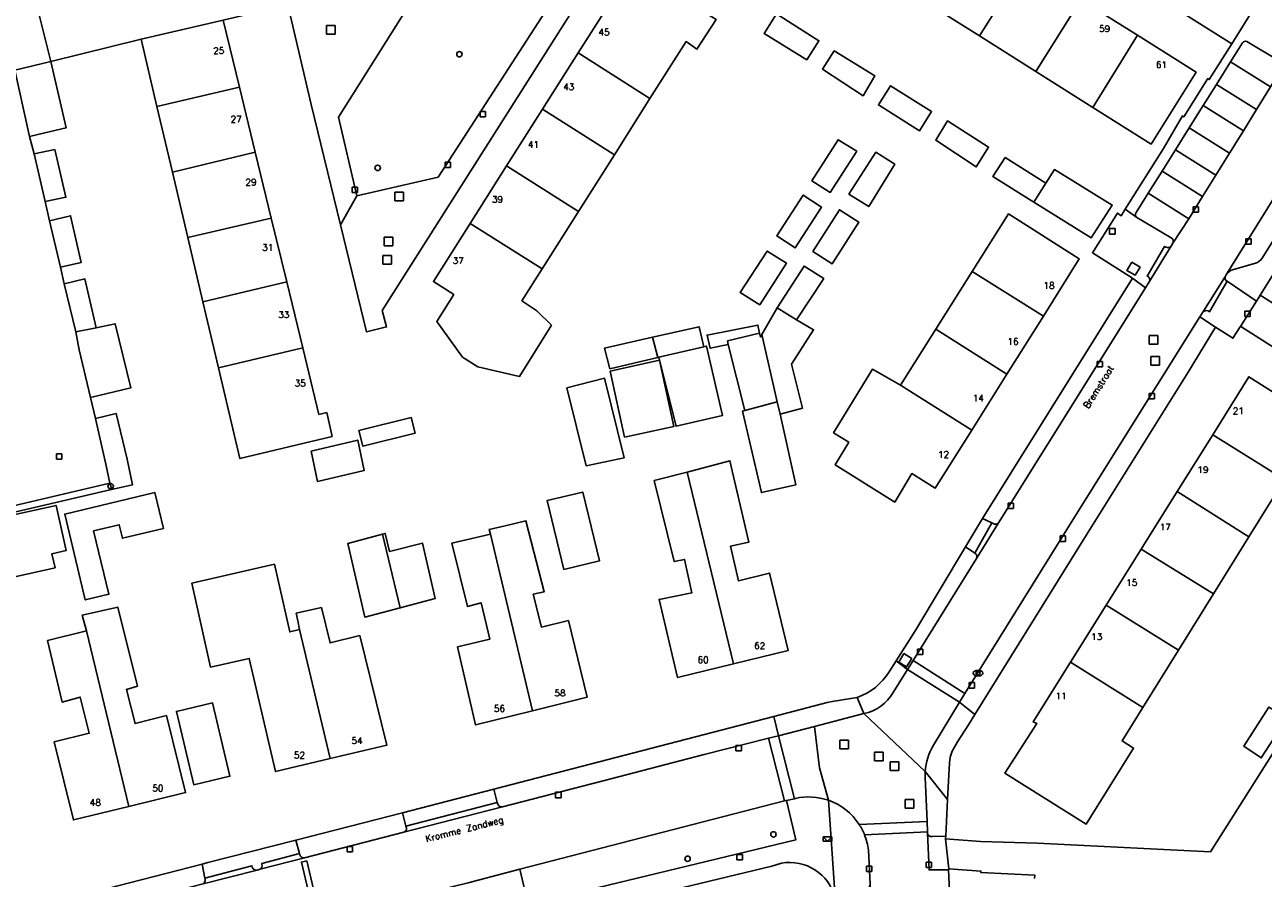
# Model space of a CAD drawing. Header units: metres. Extents: x 108000 to 109000, y 423000 to 423600.
# Tile 23 of 88: x 108191 to 108306, y 423200 to 423279. Entities that reach past the tile are written whole.
import ezdxf

# ---------------------------------------------------------------- set-up
doc = ezdxf.new("R2010")
doc.units = ezdxf.units.M
doc.header["$MEASUREMENT"] = 0
for name, color, linetype in [('brievenbus', 10, 'Continuous'), ('Erf', 10, 'Continuous'), ('groenvoorziening', 10, 'Continuous'), ('Huisnummers', 10, 'Continuous'), ('inspectie- _rioolput', 10, 'Continuous'), ('kolk', 10, 'Continuous'), ('Luifel', 10, 'Continuous'), ('onverhard', 10, 'Continuous'), ('Openbare_ruimtenaam', 10, 'Continuous'), ('pand', 10, 'Continuous'), ('Parkeervlak', 10, 'Continuous'), ('rijbaan lokale weg', 10, 'Continuous'), ('vegetatieobject', 10, 'Continuous'), ('Voetgangersgebied', 10, 'Continuous'), ('Voetpad', 10, 'Continuous'), ('waterstandmeter', 10, 'Continuous'), ('Wegmarkering', 10, 'Continuous')]:
    doc.layers.add(name, color=color, linetype=linetype)
doc.styles.get("Standard").update_dxf_attribs({"font": 'txt.shx'})

msp = doc.modelspace()

# ---------------------------------------------------------------- linework, layer by layer
at = {"layer": 'brievenbus', "color": 30, "true_color": 0xf07a00}
for p, q in [((108265.167, 423203.836), (108265.567, 423203.436)), ((108265.167, 423203.836), (108265.167, 423203.436)), ((108265.967, 423203.836), (108265.167, 423203.836)), ((108265.967, 423203.436), (108265.167, 423203.436)), ((108265.567, 423203.436), (108265.967, 423203.836)), ((108265.967, 423203.836), (108265.967, 423203.436))]:
    msp.add_line(p, q, dxfattribs=at)
at = {"layer": 'Erf', "color": 52, "true_color": 0xd2d200}
msp.add_line((108296.497, 423281.338), (108302.957, 423277.254), dxfattribs=at)
for points in [[(108289.014, 423281.34), (108294.253, 423278.044), (108299.67, 423274.636), (108295.504, 423267.972), (108290.123, 423271.359), (108284.834, 423274.689), (108279.614, 423277.975), (108274.349, 423281.289), (108269.158, 423284.557), (108263.902, 423287.866), (108258.627, 423291.186), (108253.197, 423294.604), (108257.435, 423301.208), (108262.819, 423297.821), (108268.06, 423294.523), (108273.291, 423291.232), (108278.532, 423287.935), (108283.804, 423284.618), (108289.014, 423281.34)], [(108245.381, 423285.709), (108224.376, 423252.567), (108224.773, 423251.038), (108222.913, 423250.584), (108220.511, 423260.493), (108217.814, 423271.624), (108215.631, 423280.845)], [(108302.957, 423277.254), (108305.159, 423280.769), (108305.164, 423280.778), (108304.963, 423280.903), (108298.7, 423284.814), (108296.497, 423281.338)], [(108239.17, 423256.419), (108237.303, 423253.468), (108238.664, 423252.533), (108240.022, 423251.211), (108237.063, 423246.442), (108233.231, 423247.339), (108231.81, 423248.244), (108229.427, 423251.541), (108230.997, 423254.029), (108229.102, 423255.236), (108232.513, 423260.625), (108235.878, 423265.942), (108239.208, 423271.204), (108242.499, 423276.404), (108245.822, 423281.655), (108248.102, 423280.235), (108249.792, 423282.931), (108255.269, 423279.488), (108253.489, 423276.764), (108252.483, 423277.458), (108249.142, 423272.177), (108245.849, 423266.973), (108242.519, 423261.711), (108239.17, 423256.419)], [(108209.666, 423279.437), (108211.167, 423273.246), (108212.633, 423267.203), (108214.11, 423261.112), (108215.537, 423255.229), (108217.02, 423249.116), (108218.518, 423242.94), (108219.239, 423243.11), (108219.74, 423240.909), (108211.207, 423238.848), (108210.673, 423241.072), (108209.216, 423247.265), (108207.781, 423253.366), (108206.383, 423259.309), (108204.957, 423265.372), (108203.53, 423271.436), (108202.06, 423277.687), (108193.716, 423275.6), (108195.125, 423269.462), (108193.681, 423269.123), (108191.742, 423268.664), (108192.174, 423267.052), (108194.083, 423267.452), (108195.116, 423263.036), (108193.178, 423262.636), (108193.579, 423260.875), (108195.548, 423261.335), (108196.523, 423257.008), (108194.614, 423256.578), (108194.957, 423255.026), (108196.867, 423255.486), (108197.899, 423250.951), (108199.656, 423251.331), (108201.107, 423245.401), (108197.396, 423244.493), (108197.856, 423242.553), (108199.765, 423243.013), (108200.77, 423238.806), (108201.283, 423236.436), (108199.326, 423235.986), (108155.433, 423225.748)], [(108263.645, 423275.764), (108259.72, 423278.199), (108260.84, 423280.006), (108264.778, 423277.53), (108263.645, 423275.764)], [(108268.865, 423272.441), (108265.096, 423274.9), (108266.198, 423276.594), (108269.959, 423274.268), (108268.865, 423272.441)], [(108275.199, 423270.977), (108274.085, 423269.197), (108270.27, 423271.59), (108271.409, 423273.362), (108275.199, 423270.977)], [(108279.326, 423265.857), (108275.581, 423268.32), (108276.68, 423270.101), (108280.469, 423267.685), (108279.326, 423265.857)], [(108315.401, 423269.613), (108305.59, 423253.969), (108313.616, 423248.905)], [(108268.291, 423267.314), (108265.817, 423263.494), (108264.13, 423264.551), (108266.544, 423268.372), (108268.291, 423267.314)], [(108269.378, 423262.183), (108267.542, 423263.331), (108270.046, 423267.21), (108271.793, 423266.093), (108269.378, 423262.183)], [(108285.768, 423264.334), (108286.553, 423265.607), (108291.913, 423262.315), (108289.952, 423259.286), (108284.667, 423262.588), (108280.853, 423264.971), (108282.009, 423266.719), (108285.768, 423264.334)], [(108263.315, 423263.248), (108265.002, 423262.132), (108262.588, 423258.371), (108260.871, 423259.457), (108263.315, 423263.248)], [(108268.472, 423260.732), (108265.998, 423256.882), (108264.222, 423258.029), (108266.666, 423261.879), (108268.472, 423260.732)], [(108278.959, 423256.176), (108282.321, 423261.505), (108288.863, 423257.338), (108285.535, 423252.04), (108282.165, 423246.676), (108278.906, 423241.489), (108275.522, 423236.102), (108273.361, 423237.461), (108271.79, 423234.824), (108266.283, 423238.267), (108267.539, 423240.389), (108266.134, 423241.246), (108269.721, 423247.126), (108272.313, 423245.641), (108275.588, 423250.833), (108278.959, 423256.176)], [(108259.995, 423258.065), (108261.772, 423256.948), (108259.297, 423253.098), (108257.491, 423254.216), (108259.995, 423258.065)], [(108256.376, 423249.4), (108254.706, 423249.069), (108254.434, 423250.283), (108259.124, 423251.215), (108259.279, 423250.464), (108259.353, 423250.103), (108259.491, 423250.345), (108260.902, 423252.816), (108263.406, 423256.666), (108265.212, 423255.519), (108262.708, 423251.699), (108264.283, 423250.778), (108262.246, 423247.585), (108263.268, 423243.527), (108261.176, 423242.952), (108260.911, 423244.116), (108257.926, 423243.294), (108256.376, 423249.4)], [(108250.026, 423247.949), (108249.954, 423248.235), (108249.867, 423248.215), (108245.434, 423247.173), (108244.945, 423249.083), (108249.375, 423250.086), (108253.683, 423251.062), (108254.114, 423249.212), (108254.362, 423249.27), (108255.867, 423242.856), (108251.564, 423241.846), (108250.026, 423247.949)], [(108311.864, 423245.972), (108303.795, 423251.081), (108303.773, 423251.094), (108303.753, 423251.064), (108303.078, 423249.996), (108302.867, 423250.13), (108301.455, 423251.027), (108298.945, 423246.867), (108289.529, 423231.79), (108279.194, 423215.162), (108278.602, 423214.209), (108277.598, 423212.622), (108277.096, 423211.76), (108276.903, 423211.232), (108276.851, 423210.685), (108276.679, 423207.293), (108276.507, 423203.9), (108276.495, 423203.654), (108279.73, 423203.402), (108284.966, 423203.256), (108286.227, 423203.195), (108300.999, 423202.468), (108312.749, 423221.038)], [(108250.026, 423247.949), (108251.355, 423241.839), (108246.8, 423240.848), (108245.471, 423246.958), (108250.026, 423247.949)], [(108243.228, 423238.198), (108241.46, 423245.391), (108244.95, 423246.284), (108246.748, 423238.931), (108243.228, 423238.198)], [(108291.346, 423225.301), (108294.577, 423230.471), (108297.915, 423235.813), (108301.199, 423241.068), (108304.545, 423246.422), (108311.147, 423242.255), (108307.836, 423236.919), (108304.542, 423231.611), (108301.261, 423226.323), (108298.038, 423221.128), (108294.745, 423215.822), (108292.823, 423212.724), (108293.888, 423212.06), (108289.481, 423205.01), (108281.962, 423209.751), (108284.919, 423214.341), (108284.592, 423214.493), (108288.037, 423220.006), (108291.346, 423225.301)], [(108227.413, 423241.204), (108222.581, 423240.002), (108222.22, 423241.452), (108227.053, 423242.653), (108227.413, 423241.204)], [(108222.114, 423240.56), (108222.707, 423237.758), (108218.393, 423236.733), (108217.799, 423239.535), (108222.114, 423240.56)], [(108252.589, 423237.597), (108256.535, 423238.655), (108258.303, 423231.13), (108256.603, 423230.757), (108257.32, 423227.535), (108260.213, 423228.254), (108261.937, 423221.092), (108256.868, 423219.853), (108251.705, 423218.59), (108249.982, 423225.812), (108253.024, 423226.44), (108252.336, 423229.514), (108251.382, 423229.314), (108249.542, 423236.834), (108252.589, 423237.597)], [(108199.087, 423226.292), (108196.908, 423225.769), (108194.999, 423233.722), (108203.329, 423235.722), (108204.13, 423232.388), (108200.345, 423231.479), (108200.046, 423232.723), (108197.679, 423232.155), (108199.087, 423226.292)], [(108239.643, 423234.984), (108242.924, 423235.76), (108244.476, 423229.403), (108241.165, 423228.598), (108239.643, 423234.984)], [(108190.1, 423233.096), (108189.993, 423233.572), (108194.205, 423234.513), (108195.135, 423230.344), (108193.824, 423230.052), (108194.116, 423228.745), (108186.616, 423227.07), (108185.5, 423232.069), (108190.1, 423233.096)], [(108238.276, 423215.504), (108233.003, 423214.196), (108231.339, 423221.417), (108234.322, 423222.136), (108233.518, 423225.508), (108232.265, 423225.161), (108230.827, 423231.04), (108234.377, 423231.873), (108234.257, 423232.298), (108235.753, 423232.636), (108237.662, 423233.095), (108239.361, 423226.529), (108238.347, 423226.3), (108239.095, 423223.256), (108241.601, 423223.859), (108243.325, 423216.757), (108238.276, 423215.504)], [(108224.4, 423231.865), (108224.644, 423231.93), (108225.046, 423230.257), (108228.089, 423231.034), (108229.265, 423225.902), (108226.03, 423225.046), (108222.759, 423224.181), (108221.194, 423231.004), (108224.4, 423231.865)], [(108219.545, 423211.085), (108214.51, 423209.89), (108212.071, 423220.363), (108208.496, 423219.558), (108206.761, 423227.317), (108214.417, 423229.073), (108215.82, 423222.809), (108216.708, 423223.033), (108216.567, 423223.835), (108216.419, 423224.542), (108218.741, 423225.066), (108219.548, 423221.799), (108222.295, 423222.477), (108224.801, 423212.332), (108219.545, 423211.085)], [(108197.001, 423222.906), (108196.627, 423224.369), (108199.908, 423225.115), (108201.72, 423217.803), (108200.705, 423217.484), (108201.511, 423214.32), (108204.405, 423215.07), (108206.189, 423207.937), (108200.929, 423206.655), (108195.808, 423205.406), (108194.025, 423212.628), (108197.276, 423213.434), (108196.442, 423216.776), (108194.771, 423216.315), (108193.421, 423222.014), (108197.001, 423222.906)], [(108210.278, 423209.446), (108206.938, 423208.661), (108205.339, 423215.459), (108208.68, 423216.244), (108210.278, 423209.446)], [(108308.082, 423214.855), (108305.698, 423211.153), (108304.07, 423212.239), (108306.394, 423215.852), (108308.082, 423214.855)], [(108261.304, 423201.412), (108260.419, 423201.136), (108243.106, 423196.96)], [(108284.724, 423199.977), (108284.752, 423200.282), (108279.75, 423200.557), (108279.756, 423200.675), (108276.776, 423200.874), (108276.762, 423200.802), (108277.15, 423192.086)]]:
    msp.add_lwpolyline(points, dxfattribs=at)
for points in [[(108197.644, 423198.736), (108207.706, 423201.327), (108208.255, 423201.468), (108216.384, 423203.55), (108226.242, 423206.075), (108232.074, 423207.569), (108234.698, 423208.251), (108260.608, 423214.985), (108265.527, 423216.263), (108266.18, 423216.415), (108268.305, 423216.733, 0.1674174), (108271.279, 423219.114), (108271.919, 423220.125), (108273.74, 423223.004), (108278.33, 423230.687), (108279.902, 423233.318), (108293.789, 423255.557), (108290.336, 423257.732), (108290.076, 423257.907), (108292.38, 423261.58), (108292.735, 423261.336), (108293.112, 423261.937), (108296.644, 423267.564), (108298.41, 423270.573), (108298.527, 423270.483), (108300.736, 423274.021), (108300.876, 423273.933), (108302.957, 423277.254)], [(108266.273, 423198.224, 0.3861663), (108261.304, 423201.412)]]:
    msp.add_lwpolyline(points, format="xyb", dxfattribs=at)
at = {"layer": 'groenvoorziening', "color": 3}
for points in [[(108241.656, 423283.666), (108237.209, 423286.571), (108236.807, 423286.835), (108233.012, 423289.221), (108232.876, 423289.351), (108232.786, 423289.539), (108232.771, 423289.748), (108232.837, 423289.949), (108232.405, 423289.603), (108226.691, 423280.545), (108220.334, 423270.47), (108222.027, 423263.189), (108229.542, 423264.915), (108240.807, 423282.319), (108241.656, 423283.666)], [(108261.77, 423207.219), (108261.577, 423207.178), (108237.09, 423200.862), (108237.863, 423197.571), (108262.637, 423203.579), (108261.77, 423207.219)]]:
    msp.add_lwpolyline(points, dxfattribs=at)
at = {"layer": 'inspectie- _rioolput', "color": 30}
for p, q in [((108220.015, 423278.951), (108219.215, 423278.951)), ((108219.215, 423278.951), (108219.215, 423278.151)), ((108220.015, 423278.151), (108220.015, 423278.951)), ((108219.215, 423278.151), (108220.015, 423278.151)), ((108226.334, 423263.501), (108225.534, 423263.501)), ((108225.534, 423263.501), (108225.534, 423262.701)), ((108226.334, 423262.701), (108226.334, 423263.501)), ((108225.534, 423262.701), (108226.334, 423262.701)), ((108225.36, 423259.338), (108224.56, 423259.338)), ((108224.56, 423259.338), (108224.56, 423258.538)), ((108224.56, 423258.538), (108225.36, 423258.538)), ((108225.36, 423258.538), (108225.36, 423259.338)), ((108225.228, 423257.663), (108224.428, 423257.663)), ((108224.428, 423257.663), (108224.428, 423256.863)), ((108225.228, 423256.863), (108225.228, 423257.663)), ((108224.428, 423256.863), (108225.228, 423256.863)), ((108296.125, 423250.246), (108295.325, 423250.246)), ((108295.325, 423250.246), (108295.325, 423249.446)), ((108296.125, 423249.446), (108296.125, 423250.246)), ((108295.325, 423249.446), (108296.125, 423249.446)), ((108296.275, 423248.305), (108295.475, 423248.305)), ((108295.475, 423248.305), (108295.475, 423247.505)), ((108296.275, 423247.505), (108296.275, 423248.305)), ((108295.475, 423247.505), (108296.275, 423247.505)), ((108267.518, 423212.793), (108266.718, 423212.793)), ((108266.718, 423212.793), (108266.718, 423211.993)), ((108267.518, 423211.993), (108267.518, 423212.793)), ((108266.718, 423211.993), (108267.518, 423211.993)), ((108270.713, 423211.675), (108269.913, 423211.675)), ((108269.913, 423211.675), (108269.913, 423210.875)), ((108270.713, 423210.875), (108270.713, 423211.675)), ((108269.913, 423210.875), (108270.713, 423210.875)), ((108272.157, 423210.796), (108271.357, 423210.796)), ((108271.357, 423210.796), (108271.357, 423209.996)), ((108272.157, 423209.996), (108272.157, 423210.796)), ((108271.357, 423209.996), (108272.157, 423209.996)), ((108273.54, 423207.304), (108272.74, 423207.304)), ((108272.74, 423207.304), (108272.74, 423206.504)), ((108273.54, 423206.504), (108273.54, 423207.304)), ((108272.74, 423206.504), (108273.54, 423206.504))]:
    msp.add_line(p, q, dxfattribs=at)
at = {"layer": 'kolk', "color": 30, "true_color": 0xf07a00}
for p, q in [((108233.419, 423270.49), (108233.419, 423270.99)), ((108233.419, 423270.99), (108233.919, 423270.99)), ((108233.919, 423270.99), (108233.919, 423270.49)), ((108233.919, 423270.49), (108233.419, 423270.49)), ((108230.188, 423265.798), (108230.188, 423266.298)), ((108230.188, 423266.298), (108230.688, 423266.298)), ((108230.688, 423266.298), (108230.688, 423265.798)), ((108230.688, 423265.798), (108230.188, 423265.798)), ((108221.591, 423263.489), (108221.591, 423263.989)), ((108221.591, 423263.989), (108222.091, 423263.989)), ((108222.091, 423263.989), (108222.091, 423263.489)), ((108222.091, 423263.489), (108221.591, 423263.489)), ((108299.38, 423261.656), (108299.38, 423262.156)), ((108299.38, 423262.156), (108299.88, 423262.156)), ((108299.88, 423262.156), (108299.88, 423261.656)), ((108299.88, 423261.656), (108299.38, 423261.656)), ((108291.663, 423259.641), (108291.663, 423260.141)), ((108291.663, 423260.141), (108292.163, 423260.141)), ((108292.163, 423259.641), (108291.663, 423259.641)), ((108292.163, 423260.141), (108292.163, 423259.641)), ((108304.26, 423258.707), (108304.26, 423259.207)), ((108304.26, 423259.207), (108304.76, 423259.207)), ((108304.76, 423258.707), (108304.26, 423258.707)), ((108304.76, 423259.207), (108304.76, 423258.707)), ((108304.18, 423252.01), (108304.18, 423252.51)), ((108304.18, 423252.51), (108304.68, 423252.51)), ((108304.68, 423252.01), (108304.18, 423252.01)), ((108304.68, 423252.51), (108304.68, 423252.01)), ((108290.51, 423247.333), (108290.51, 423247.833)), ((108290.51, 423247.833), (108291.01, 423247.833)), ((108291.01, 423247.333), (108290.51, 423247.333)), ((108291.01, 423247.833), (108291.01, 423247.333)), ((108295.33, 423244.391), (108295.33, 423244.891)), ((108295.33, 423244.891), (108295.83, 423244.891)), ((108295.83, 423244.891), (108295.83, 423244.391)), ((108295.83, 423244.391), (108295.33, 423244.391)), ((108194.248, 423238.8), (108194.248, 423239.3)), ((108194.248, 423239.3), (108194.748, 423239.3)), ((108194.748, 423238.8), (108194.248, 423238.8)), ((108194.748, 423239.3), (108194.748, 423238.8)), ((108282.276, 423234.239), (108282.276, 423234.739)), ((108282.276, 423234.739), (108282.776, 423234.739)), ((108282.776, 423234.239), (108282.276, 423234.239)), ((108282.776, 423234.739), (108282.776, 423234.239)), ((108287.085, 423231.19), (108287.085, 423231.69)), ((108287.085, 423231.69), (108287.585, 423231.69)), ((108287.585, 423231.19), (108287.085, 423231.19)), ((108287.585, 423231.69), (108287.585, 423231.19)), ((108273.888, 423220.719), (108273.888, 423221.219)), ((108273.888, 423221.219), (108274.388, 423221.219)), ((108274.388, 423220.719), (108273.888, 423220.719)), ((108274.388, 423221.219), (108274.388, 423220.719)), ((108278.662, 423217.615), (108278.662, 423218.115)), ((108278.662, 423218.115), (108279.162, 423218.115)), ((108279.162, 423217.615), (108278.662, 423217.615)), ((108279.162, 423218.115), (108279.162, 423217.615)), ((108257.1, 423211.794), (108257.1, 423212.294)), ((108257.1, 423212.294), (108257.6, 423212.294)), ((108257.6, 423211.794), (108257.1, 423211.794)), ((108257.6, 423212.294), (108257.6, 423211.794)), ((108240.414, 423207.466), (108240.414, 423207.966)), ((108240.414, 423207.966), (108240.914, 423207.966)), ((108240.914, 423207.966), (108240.914, 423207.466)), ((108240.914, 423207.466), (108240.414, 423207.466)), ((108221.137, 423202.45), (108221.137, 423202.95)), ((108221.137, 423202.95), (108221.637, 423202.95)), ((108221.637, 423202.45), (108221.137, 423202.45)), ((108221.637, 423202.95), (108221.637, 423202.45)), ((108257.189, 423201.721), (108257.189, 423202.221)), ((108257.189, 423202.221), (108257.689, 423202.221)), ((108257.689, 423202.221), (108257.689, 423201.721)), ((108257.689, 423201.721), (108257.189, 423201.721)), ((108269.173, 423200.633), (108269.173, 423201.133)), ((108269.173, 423201.133), (108269.673, 423201.133)), ((108269.673, 423201.133), (108269.673, 423200.633)), ((108274.688, 423201.005), (108274.688, 423201.505)), ((108274.688, 423201.505), (108275.188, 423201.505)), ((108275.188, 423201.005), (108274.688, 423201.005)), ((108275.188, 423201.505), (108275.188, 423201.005)), ((108269.673, 423200.633), (108269.173, 423200.633))]:
    msp.add_line(p, q, dxfattribs=at)
at = {"layer": 'Luifel', "color": 32, "true_color": 0xe17500}
msp.add_lwpolyline([(108261.176, 423242.952), (108260.911, 423244.116), (108257.926, 423243.294), (108257.698, 423243.231), (108257.94, 423242.197), (108259.453, 423235.712), (108262.63, 423236.418), (108261.176, 423242.952)], dxfattribs=at)
at = {"layer": 'onverhard', "color": 255}
msp.add_lwpolyline([(108199.252, 423236.291), (108199.183, 423236.583), (108183.937, 423232.993), (108171.981, 423230.178), (108166.774, 423228.952), (108166.825, 423228.789), (108166.34, 423228.676), (108155.345, 423226.126), (108155.413, 423225.834), (108155.433, 423225.748), (108199.326, 423235.986), (108199.252, 423236.291)], dxfattribs=at)
at = {"layer": 'pand', "color": 1}
for p, q in [((108283.804, 423284.618), (108279.614, 423277.975)), ((108274.349, 423281.289), (108279.614, 423277.975)), ((108289.014, 423281.34), (108284.834, 423274.689)), ((108294.253, 423278.044), (108289.014, 423281.34)), ((108279.614, 423277.975), (108284.834, 423274.689)), ((108294.253, 423278.044), (108290.123, 423271.359)), ((108242.499, 423276.404), (108239.208, 423271.204)), ((108249.142, 423272.177), (108242.499, 423276.404)), ((108284.834, 423274.689), (108290.123, 423271.359)), ((108211.167, 423273.246), (108203.53, 423271.436)), ((108212.633, 423267.203), (108211.167, 423273.246)), ((108245.849, 423266.973), (108249.142, 423272.177)), ((108203.53, 423271.436), (108204.957, 423265.372)), ((108239.208, 423271.204), (108235.878, 423265.942)), ((108239.208, 423271.204), (108245.849, 423266.973)), ((108212.633, 423267.203), (108204.957, 423265.372)), ((108214.11, 423261.112), (108212.633, 423267.203)), ((108242.519, 423261.711), (108245.849, 423266.973)), ((108204.957, 423265.372), (108206.383, 423259.309)), ((108235.878, 423265.942), (108232.513, 423260.625)), ((108235.878, 423265.942), (108242.519, 423261.711)), ((108285.768, 423264.334), (108284.667, 423262.588)), ((108239.17, 423256.419), (108242.519, 423261.711)), ((108214.11, 423261.112), (108206.383, 423259.309)), ((108215.537, 423255.229), (108214.11, 423261.112)), ((108232.513, 423260.625), (108239.17, 423256.419)), ((108206.383, 423259.309), (108207.781, 423253.366)), ((108278.959, 423256.176), (108275.588, 423250.833)), ((108278.959, 423256.176), (108285.535, 423252.04)), ((108215.537, 423255.229), (108207.781, 423253.366)), ((108217.02, 423249.116), (108215.537, 423255.229)), ((108207.781, 423253.366), (108209.216, 423247.265)), ((108260.902, 423252.816), (108259.491, 423250.345)), ((108260.902, 423252.816), (108262.708, 423251.699)), ((108282.165, 423246.676), (108285.535, 423252.04)), ((108196.02, 423250.58), (108197.899, 423250.951)), ((108259.491, 423250.345), (108260.911, 423244.116)), ((108275.588, 423250.833), (108272.313, 423245.641)), ((108282.165, 423246.676), (108275.588, 423250.833)), ((108217.02, 423249.116), (108209.216, 423247.265)), ((108249.375, 423250.086), (108249.867, 423248.215)), ((108249.954, 423248.235), (108254.114, 423249.212)), ((108249.867, 423248.215), (108249.954, 423248.235)), ((108249.954, 423248.235), (108250.026, 423247.949)), ((108278.906, 423241.489), (108272.313, 423245.641)), ((108278.906, 423241.489), (108282.165, 423246.676)), ((108301.199, 423241.068), (108297.915, 423235.813)), ((108301.199, 423241.068), (108307.836, 423236.919)), ((108256.868, 423219.853), (108252.589, 423237.597)), ((108304.542, 423231.611), (108307.836, 423236.919)), ((108297.915, 423235.813), (108294.577, 423230.471)), ((108297.915, 423235.813), (108304.542, 423231.611)), ((108224.4, 423231.865), (108226.03, 423225.046)), ((108234.377, 423231.873), (108238.276, 423215.504)), ((108301.261, 423226.323), (108304.542, 423231.611)), ((108294.577, 423230.471), (108291.346, 423225.301)), ((108294.577, 423230.471), (108301.261, 423226.323)), ((108298.038, 423221.128), (108301.261, 423226.323)), ((108291.346, 423225.301), (108288.037, 423220.006)), ((108291.346, 423225.301), (108298.038, 423221.128)), ((108197.001, 423222.906), (108200.929, 423206.655)), ((108216.708, 423223.033), (108219.545, 423211.085)), ((108294.745, 423215.822), (108298.038, 423221.128)), ((108288.037, 423220.006), (108294.745, 423215.822))]:
    msp.add_line(p, q, dxfattribs=at)
for points in [[(108249.142, 423272.177), (108252.483, 423277.458), (108253.489, 423276.764), (108255.269, 423279.488), (108249.792, 423282.931), (108248.102, 423280.235), (108245.822, 423281.655), (108242.499, 423276.404)], [(108211.167, 423273.246), (108209.666, 423279.437), (108202.06, 423277.687), (108203.53, 423271.436)], [(108260.84, 423280.006), (108259.72, 423278.199), (108263.645, 423275.764), (108264.778, 423277.53), (108260.84, 423280.006)], [(108290.123, 423271.359), (108295.504, 423267.972), (108299.67, 423274.636), (108294.253, 423278.044)], [(108266.198, 423276.594), (108265.096, 423274.9), (108268.865, 423272.441), (108269.959, 423274.268), (108266.198, 423276.594)], [(108193.716, 423275.6), (108190.397, 423274.796), (108190.768, 423273.139), (108191.742, 423268.664), (108193.681, 423269.123), (108195.125, 423269.462), (108193.716, 423275.6)], [(108271.409, 423273.362), (108270.27, 423271.59), (108274.085, 423269.197), (108275.199, 423270.977), (108271.409, 423273.362)], [(108276.68, 423270.101), (108275.581, 423268.32), (108279.326, 423265.857), (108280.469, 423267.685), (108276.68, 423270.101)], [(108192.174, 423267.052), (108193.178, 423262.636), (108195.116, 423263.036), (108194.083, 423267.452), (108192.174, 423267.052)], [(108268.291, 423267.314), (108266.544, 423268.372), (108264.13, 423264.551), (108265.817, 423263.494), (108268.291, 423267.314)], [(108270.046, 423267.21), (108267.542, 423263.331), (108269.378, 423262.183), (108271.793, 423266.093), (108270.046, 423267.21)], [(108285.768, 423264.334), (108282.009, 423266.719), (108280.853, 423264.971), (108284.667, 423262.588)], [(108284.667, 423262.588), (108289.952, 423259.286), (108291.913, 423262.315), (108286.553, 423265.607), (108285.768, 423264.334)], [(108262.588, 423258.371), (108265.002, 423262.132), (108263.315, 423263.248), (108260.871, 423259.457), (108262.588, 423258.371)], [(108264.222, 423258.029), (108265.998, 423256.882), (108268.472, 423260.732), (108266.666, 423261.879), (108264.222, 423258.029)], [(108193.579, 423260.875), (108194.614, 423256.578), (108196.523, 423257.008), (108195.548, 423261.335), (108193.579, 423260.875)], [(108232.513, 423260.625), (108229.102, 423255.236), (108230.997, 423254.029), (108229.427, 423251.541), (108231.81, 423248.244), (108233.231, 423247.339), (108237.063, 423246.442), (108240.022, 423251.211), (108238.664, 423252.533), (108237.303, 423253.468), (108239.17, 423256.419)], [(108285.535, 423252.04), (108288.863, 423257.338), (108282.321, 423261.505), (108278.959, 423256.176)], [(108259.297, 423253.098), (108261.772, 423256.948), (108259.995, 423258.065), (108257.491, 423254.216), (108259.297, 423253.098)], [(108262.708, 423251.699), (108265.212, 423255.519), (108263.406, 423256.666), (108260.902, 423252.816)], [(108197.899, 423250.951), (108196.867, 423255.486), (108194.957, 423255.026), (108196.02, 423250.58)], [(108303.795, 423251.081), (108311.864, 423245.972), (108313.616, 423248.905), (108305.59, 423253.969), (108305.468, 423253.775), (108305.241, 423253.417), (108303.773, 423251.094), (108303.795, 423251.081)], [(108260.911, 423244.116), (108261.176, 423242.952), (108263.268, 423243.527), (108262.246, 423247.585), (108264.283, 423250.778), (108262.708, 423251.699)], [(108196.02, 423250.58), (108196.333, 423248.91), (108197.396, 423244.493), (108201.107, 423245.401), (108199.656, 423251.331), (108197.899, 423250.951)], [(108254.114, 423249.212), (108253.683, 423251.062), (108249.375, 423250.086)], [(108259.279, 423250.464), (108259.124, 423251.215), (108254.434, 423250.283), (108254.706, 423249.069), (108256.376, 423249.4)], [(108259.279, 423250.464), (108256.316, 423249.744), (108256.376, 423249.4)], [(108259.491, 423250.345), (108259.353, 423250.103), (108259.279, 423250.464)], [(108209.216, 423247.265), (108210.673, 423241.072), (108211.207, 423238.848), (108219.74, 423240.909), (108219.239, 423243.11), (108218.518, 423242.94), (108217.02, 423249.116)], [(108249.375, 423250.086), (108244.945, 423249.083), (108245.434, 423247.173), (108249.867, 423248.215)], [(108250.026, 423247.949), (108251.564, 423241.846), (108255.867, 423242.856), (108254.362, 423249.27), (108254.114, 423249.212)], [(108256.376, 423249.4), (108257.926, 423243.294), (108260.911, 423244.116)], [(108250.026, 423247.949), (108245.471, 423246.958), (108246.8, 423240.848), (108251.355, 423241.839), (108250.026, 423247.949)], [(108272.313, 423245.641), (108269.721, 423247.126), (108266.134, 423241.246), (108267.539, 423240.389), (108266.283, 423238.267), (108271.79, 423234.824), (108273.361, 423237.461), (108275.522, 423236.102), (108278.906, 423241.489)], [(108244.95, 423246.284), (108241.46, 423245.391), (108243.228, 423238.198), (108246.748, 423238.931), (108244.95, 423246.284)], [(108307.836, 423236.919), (108311.147, 423242.255), (108304.545, 423246.422), (108301.199, 423241.068)], [(108197.856, 423242.553), (108198.802, 423238.346), (108199.183, 423236.583), (108199.252, 423236.291), (108199.326, 423235.986), (108201.283, 423236.436), (108200.77, 423238.806), (108199.765, 423243.013), (108197.856, 423242.553)], [(108222.22, 423241.452), (108222.581, 423240.002), (108227.413, 423241.204), (108227.053, 423242.653), (108222.22, 423241.452)], [(108222.707, 423237.758), (108222.114, 423240.56), (108217.799, 423239.535), (108218.393, 423236.733), (108222.707, 423237.758)], [(108256.868, 423219.853), (108261.937, 423221.092), (108260.213, 423228.254), (108257.32, 423227.535), (108256.603, 423230.757), (108258.303, 423231.13), (108256.535, 423238.655), (108252.589, 423237.597)], [(108252.589, 423237.597), (108249.542, 423236.834), (108251.382, 423229.314), (108252.336, 423229.514), (108253.024, 423226.44), (108249.982, 423225.812), (108251.705, 423218.59), (108256.868, 423219.853)], [(108194.999, 423233.722), (108196.908, 423225.769), (108199.087, 423226.292), (108197.679, 423232.155), (108200.046, 423232.723), (108200.345, 423231.479), (108204.13, 423232.388), (108203.329, 423235.722), (108194.999, 423233.722)], [(108244.476, 423229.403), (108242.924, 423235.76), (108239.643, 423234.984), (108241.165, 423228.598), (108244.476, 423229.403)], [(108194.205, 423234.513), (108189.993, 423233.572), (108190.1, 423233.096), (108185.5, 423232.069), (108186.616, 423227.07), (108194.116, 423228.745), (108193.824, 423230.052), (108195.135, 423230.344), (108194.205, 423234.513)], [(108238.276, 423215.504), (108243.325, 423216.757), (108241.601, 423223.859), (108239.095, 423223.256), (108238.347, 423226.3), (108239.361, 423226.529), (108237.662, 423233.095), (108235.753, 423232.636), (108234.257, 423232.298), (108234.377, 423231.873)], [(108226.03, 423225.046), (108229.265, 423225.902), (108228.089, 423231.034), (108225.046, 423230.257), (108224.644, 423231.93), (108224.4, 423231.865)], [(108224.4, 423231.865), (108221.194, 423231.004), (108222.759, 423224.181), (108226.03, 423225.046)], [(108234.377, 423231.873), (108230.827, 423231.04), (108232.265, 423225.161), (108233.518, 423225.508), (108234.322, 423222.136), (108231.339, 423221.417), (108233.003, 423214.196), (108238.276, 423215.504)], [(108216.708, 423223.033), (108215.82, 423222.809), (108214.417, 423229.073), (108206.761, 423227.317), (108208.496, 423219.558), (108212.071, 423220.363), (108214.51, 423209.89), (108219.545, 423211.085)], [(108200.929, 423206.655), (108206.189, 423207.937), (108204.405, 423215.07), (108201.511, 423214.32), (108200.705, 423217.484), (108201.72, 423217.803), (108199.908, 423225.115), (108196.627, 423224.369), (108197.001, 423222.906)], [(108219.545, 423211.085), (108224.801, 423212.332), (108222.295, 423222.477), (108219.548, 423221.799), (108218.741, 423225.066), (108216.419, 423224.542), (108216.567, 423223.835), (108216.708, 423223.033)], [(108197.001, 423222.906), (108193.421, 423222.014), (108194.771, 423216.315), (108196.442, 423216.776), (108197.276, 423213.434), (108194.025, 423212.628), (108195.808, 423205.406), (108200.929, 423206.655)], [(108288.037, 423220.006), (108284.592, 423214.493), (108284.919, 423214.341), (108281.962, 423209.751), (108289.481, 423205.01), (108293.888, 423212.06), (108292.823, 423212.724), (108294.745, 423215.822)], [(108205.339, 423215.459), (108206.938, 423208.661), (108210.278, 423209.446), (108208.68, 423216.244), (108205.339, 423215.459)], [(108304.07, 423212.239), (108305.698, 423211.153), (108308.082, 423214.855), (108306.394, 423215.852), (108304.07, 423212.239)]]:
    msp.add_lwpolyline(points, dxfattribs=at)
at = {"layer": 'Parkeervlak', "color": 255}
for points in [[(108305.258, 423271.165), (108306.559, 423273.262), (108308.041, 423275.656, -0.3850501), (108307.517, 423275.575), (108304.349, 423277.447, 0.3554721), (108303.959, 423277.347), (108302.854, 423275.583), (108301.544, 423273.492), (108300.315, 423271.53), (108299.026, 423269.472), (108297.745, 423267.427), (108296.513, 423265.46), (108295.235, 423263.42), (108294.106, 423261.618, 0.3931022), (108294.172, 423261.165), (108297.374, 423259.275, -0.4092981), (108297.509, 423258.791), (108298.99, 423261.054), (108300.265, 423263.11), (108301.488, 423265.083), (108302.759, 423267.134), (108304.039, 423269.198), (108305.258, 423271.165)], [(108312.963, 423268.919, 0.1748146), (108313.089, 423269.651), (108312.693, 423271.758, -0.1420772), (108312.814, 423272.523), (108302.551, 423256.016, -0.1539122), (108303.043, 423256.337), (108305.165, 423256.949, 0.208806), (108305.768, 423257.404), (108312.963, 423268.919)]]:
    msp.add_lwpolyline(points, format="xyb", dxfattribs=at)
at = {"layer": 'rijbaan lokale weg', "color": 255}
for p, q in [((108273.482, 423220.155), (108272.952, 423219.331)), ((108272.952, 423219.331), (108277.784, 423216.298)), ((108278.284, 423217.12), (108273.482, 423220.155)), ((108277.784, 423216.298), (108278.284, 423217.12)), ((108268.929, 423215.254), (108264.374, 423214.071)), ((108268.929, 423215.254), (108274.615, 423209.884)), ((108264.374, 423214.071), (108261.021, 423213.2)), ((108261.021, 423213.2), (108260.122, 423212.986)), ((108260.122, 423212.986), (108261.577, 423207.178)), ((108261.021, 423213.2), (108262.498, 423207.375)), ((108268.497, 423204.99), (108274.772, 423205.271)), ((108274.814, 423204.316), (108274.772, 423205.271)), ((108268.995, 423204.023), (108274.814, 423204.316))]:
    msp.add_line(p, q, dxfattribs=at)
for points in [[(108190.397, 423274.796), (108193.716, 423275.6), (108192.592, 423280.038), (108185.482, 423284.499)], [(108183.937, 423232.993), (108199.183, 423236.583), (108198.802, 423238.346), (108197.856, 423242.553), (108197.396, 423244.493), (108196.333, 423248.91), (108196.02, 423250.58), (108194.957, 423255.026), (108194.614, 423256.578), (108193.579, 423260.875), (108193.178, 423262.636), (108192.174, 423267.052), (108191.742, 423268.664), (108190.768, 423273.139)], [(108316.34, 423214.073), (108316.352, 423217.039), (108316.364, 423219.894), (108316.377, 423223.218), (108316.384, 423224.819), (108315.134, 423224.859), (108312.749, 423221.038), (108300.999, 423202.468), (108286.227, 423203.195), (108284.966, 423203.256), (108279.73, 423203.402), (108276.495, 423203.654), (108276.776, 423200.874), (108279.756, 423200.675), (108279.75, 423200.557), (108284.752, 423200.282), (108284.724, 423199.977)], [(108265.644, 423207.23), (108264.838, 423210.217), (108264.374, 423214.071)], [(108260.122, 423212.986), (108254.157, 423211.474), (108244.825, 423209.024), (108235.512, 423206.62), (108226.368, 423204.279), (108217.198, 423201.903), (108213.071, 423200.861), (108212.79, 423200.769), (108207.802, 423199.503), (108198.422, 423197.085), (108188.955, 423194.658), (108179.915, 423192.331), (108170.793, 423189.946), (108170.707, 423189.924), (108168.851, 423189.499)], [(108216.914, 423195.601), (108217.423, 423195.757), (108217.601, 423195.797), (108228.408, 423198.617), (108232.333, 423199.572), (108237.09, 423200.862), (108261.577, 423207.178)], [(108261.577, 423207.178), (108261.77, 423207.219), (108262.498, 423207.375)], [(108218.111, 423196.378), (108218.605, 423196.495), (108217.393, 423201.619), (108216.899, 423201.502), (108218.111, 423196.378)]]:
    msp.add_lwpolyline(points, dxfattribs=at)
for points in [[(108306.44, 423284.524), (108306.835, 423284.122), (108307.63, 423283.502), (108308.266, 423282.787), (108308.683, 423282.155), (108309.104, 423281.259), (108309.377, 423280.306), (108309.349, 423278.402, -0.0876561), (108308.675, 423276.608), (108308.041, 423275.656), (108306.559, 423273.262), (108305.258, 423271.165), (108304.039, 423269.198), (108302.759, 423267.134), (108301.488, 423265.083), (108300.265, 423263.11), (108298.99, 423261.054), (108297.509, 423258.791), (108297.385, 423258.562), (108295.324, 423255.203), (108294.982, 423254.655), (108281.378, 423232.898), (108279.363, 423229.62), (108273.482, 423220.155)], [(108278.284, 423217.12), (108288.421, 423233.425), (108300.017, 423251.971), (108300.293, 423252.412), (108302.399, 423255.754), (108302.449, 423255.864), (108302.551, 423256.016), (108312.814, 423272.523, -0.1238257), (108314.979, 423274.659, -0.0692995), (108316.572, 423275.319), (108316.828, 423275.38, -0.1935564), (108322.115, 423274.623)], [(108272.952, 423219.331), (108271.635, 423217.208, -0.2167547), (108268.929, 423215.254)], [(108274.615, 423209.884, -0.1202753), (108275.366, 423212.332), (108277.784, 423216.298)], [(108274.772, 423205.271), (108274.609, 423209.367, -0.0231854), (108274.615, 423209.884)], [(108262.498, 423207.375), (108262.609, 423207.399, -0.1393638), (108265.644, 423207.23)], [(108265.644, 423207.23, -0.1678814), (108268.497, 423204.99)], [(108268.497, 423204.99, -0.049756), (108268.995, 423204.023)], [(108268.995, 423204.023, -0.0652554), (108269.347, 423202.624), (108269.509, 423199.469), (108269.945, 423188.985), (108269.955, 423188.696), (108270.141, 423185.031), (108270.144, 423184.721), (108270.383, 423178.345), (108270.41, 423178.074), (108270.635, 423173.464), (108270.645, 423173.228), (108271.167, 423161.862), (108271.175, 423161.799), (108271.168, 423161.689), (108271.173, 423161.587), (108271.354, 423157.821), (108272.176, 423138.573), (108273.016, 423118.545), (108273.217, 423111.635, -0.1981802), (108273.338, 423111.38), (108274.051, 423095.482)], [(108279.502, 423095.717), (108278.261, 423124.922), (108278.026, 423130.372), (108277.018, 423153.676), (108276.811, 423158.193), (108276.336, 423169.453), (108276.253, 423171.85), (108275.817, 423181.504), (108275.388, 423191.552, -0.3805614), (108275.889, 423192.067), (108277.15, 423192.086), (108276.762, 423200.802), (108274.967, 423200.776), (108274.818, 423204.211), (108274.814, 423204.316)]]:
    msp.add_lwpolyline(points, format="xyb", dxfattribs=at)
at = {"layer": 'vegetatieobject', "color": 3}
for centre in [(108231.515, 423276.282), (108223.954, 423265.764), (108199.252, 423236.291), (108260.569, 423204.07), (108252.625, 423201.813)]:
    msp.add_circle(centre, 0.25, dxfattribs=at)
at = {"layer": 'Voetgangersgebied', "color": 255}
msp.add_lwpolyline([(108213.727, 423284.375), (108207.155, 423288.542), (108196.438, 423295.305), (108194.632, 423296.453), (108193.468, 423297.272), (108193.176, 423296.793), (108192.21, 423295.223), (108189.886, 423291.55), (108189.01, 423290.069), (108186.595, 423286.219), (108185.69, 423284.827), (108185.574, 423284.644), (108185.482, 423284.499), (108192.592, 423280.038), (108193.716, 423275.6), (108202.06, 423277.687), (108209.666, 423279.437), (108215.631, 423280.845), (108217.901, 423281.718), (108213.727, 423284.375)], dxfattribs=at)
at = {"layer": 'Voetpad', "color": 255}
for p, q in [((108220.511, 423260.493), (108222.027, 423263.189)), ((108293.112, 423261.937), (108294.172, 423261.165)), ((108295.324, 423255.203), (108297.385, 423258.562)), ((108293.789, 423255.557), (108279.902, 423233.318)), ((108293.789, 423255.557), (108294.982, 423254.655)), ((108294.982, 423254.655), (108295.324, 423255.203)), ((108302.399, 423255.754), (108300.293, 423252.412)), ((108302.538, 423255.262), (108305.241, 423253.417)), ((108281.378, 423232.898), (108294.982, 423254.655)), ((108300.293, 423252.412), (108300.017, 423251.971)), ((108301.455, 423251.027), (108300.017, 423251.971)), ((108279.902, 423233.318), (108278.33, 423230.687)), ((108280.781, 423232.892), (108279.902, 423233.318)), ((108280.781, 423232.892), (108279.185, 423230.093)), ((108279.363, 423229.62), (108281.378, 423232.898)), ((108278.33, 423230.687), (108279.185, 423230.093)), ((108271.919, 423220.125), (108272.952, 423219.331)), ((108268.929, 423215.254), (108268.305, 423216.733)), ((108279.194, 423215.162), (108277.784, 423216.298)), ((108260.608, 423214.985), (108234.698, 423208.251)), ((108260.608, 423214.985), (108261.021, 423213.2)), ((108276.679, 423207.293), (108274.615, 423209.884)), ((108235.022, 423207.013), (108234.698, 423208.251)), ((108226.56, 423204.832), (108235.022, 423207.013)), ((108265.644, 423207.23), (108266.273, 423198.224)), ((108276.507, 423203.9), (108276.679, 423207.293)), ((108226.242, 423206.075), (108216.384, 423203.55)), ((108226.242, 423206.075), (108226.56, 423204.832)), ((108226.368, 423204.279), (108235.512, 423206.62)), ((108216.72, 423202.289), (108216.384, 423203.55)), ((108217.198, 423201.903), (108226.368, 423204.279)), ((108207.706, 423201.327), (108197.644, 423198.736)), ((108207.976, 423200.021), (108207.706, 423201.327)), ((108213.071, 423200.861), (108217.198, 423201.903)), ((108207.802, 423199.503), (108212.79, 423200.769)), ((108212.79, 423200.769), (108213.071, 423200.861))]:
    msp.add_line(p, q, dxfattribs=at)
for points in [[(108242.266, 423319.996), (108240.149, 423316.624), (108223.331, 423290.01), (108218.259, 423281.864), (108217.901, 423281.718), (108215.631, 423280.845), (108217.814, 423271.624), (108220.511, 423260.493)], [(108220.511, 423260.493), (108222.913, 423250.584), (108224.773, 423251.038), (108224.376, 423252.567), (108245.381, 423285.709), (108245.263, 423285.799), (108258.004, 423305.715), (108260.082, 423308.995)], [(108241.656, 423283.666), (108240.807, 423282.319), (108229.542, 423264.915), (108222.027, 423263.189)], [(108222.027, 423263.189), (108220.334, 423270.47), (108226.691, 423280.545)], [(108305.159, 423280.769), (108302.957, 423277.254), (108300.876, 423273.933), (108300.736, 423274.021), (108298.527, 423270.483), (108298.41, 423270.573), (108296.644, 423267.564), (108293.112, 423261.937)], [(108305.241, 423253.417), (108305.468, 423253.775), (108305.59, 423253.969), (108315.401, 423269.613), (108317.499, 423272.958)], [(108293.112, 423261.937), (108292.735, 423261.336), (108292.38, 423261.58), (108290.076, 423257.907), (108290.336, 423257.732), (108293.789, 423255.557)], [(108293.719, 423257.04), (108293.26, 423256.278), (108294.022, 423255.819), (108294.481, 423256.581), (108293.719, 423257.04)], [(108301.455, 423251.027), (108302.867, 423250.13), (108303.078, 423249.996), (108303.753, 423251.064), (108303.773, 423251.094), (108305.241, 423253.417)], [(108300.017, 423251.971), (108288.421, 423233.425), (108278.284, 423217.12), (108277.784, 423216.298)], [(108279.194, 423215.162), (108289.529, 423231.79), (108298.945, 423246.867), (108301.455, 423251.027)], [(108278.33, 423230.687), (108273.74, 423223.004), (108271.919, 423220.125)], [(108272.952, 423219.331), (108273.482, 423220.155), (108279.363, 423229.62)], [(108273.371, 423220.363), (108272.64, 423220.811), (108272.155, 423220.02), (108272.886, 423219.572), (108273.371, 423220.363)], [(108268.305, 423216.733), (108266.18, 423216.415), (108265.527, 423216.263), (108260.608, 423214.985)], [(108261.021, 423213.2), (108264.374, 423214.071), (108268.929, 423215.254)], [(108276.679, 423207.293), (108276.851, 423210.685), (108276.903, 423211.232), (108277.096, 423211.76), (108277.598, 423212.622), (108278.602, 423214.209), (108279.194, 423215.162)], [(108235.512, 423206.62), (108244.825, 423209.024), (108254.157, 423211.474), (108260.122, 423212.986), (108261.021, 423213.2)], [(108234.698, 423208.251), (108232.074, 423207.569), (108226.242, 423206.075)], [(108216.384, 423203.55), (108208.255, 423201.468), (108207.706, 423201.327)], [(108274.818, 423204.211), (108274.967, 423200.776), (108276.762, 423200.802), (108276.776, 423200.874), (108276.495, 423203.654), (108276.507, 423203.9)]]:
    msp.add_lwpolyline(points, dxfattribs=at)
for points in [[(108294.172, 423261.165, -0.3931022), (108294.106, 423261.618), (108295.235, 423263.42), (108296.513, 423265.46), (108297.745, 423267.427), (108299.026, 423269.472), (108300.315, 423271.53), (108301.544, 423273.492), (108302.854, 423275.583), (108303.959, 423277.347, -0.3554721), (108304.349, 423277.447), (108307.517, 423275.575, 0.3850501), (108308.041, 423275.656), (108308.675, 423276.608, 0.0876561), (108309.349, 423278.402)], [(108314.979, 423274.659, 0.1238257), (108312.814, 423272.523, 0.1420772), (108312.693, 423271.758), (108313.089, 423269.651, -0.1748146), (108312.963, 423268.919), (108305.768, 423257.404, -0.208806), (108305.165, 423256.949), (108303.043, 423256.337, 0.1539122), (108302.551, 423256.016), (108302.449, 423255.864), (108302.399, 423255.754)], [(108297.385, 423258.562), (108297.509, 423258.791, 0.4092981), (108297.374, 423259.275), (108294.172, 423261.165)], [(108295.324, 423255.203, 0.4549403), (108295.152, 423255.734), (108296.749, 423258.486), (108296.877, 423258.416, 0.3689754), (108297.385, 423258.562)], [(108300.293, 423252.412, -0.1568027), (108300.52, 423252.543, -0.1538462), (108300.78, 423252.517), (108300.916, 423252.44), (108302.538, 423255.262)], [(108302.538, 423255.262, -0.4355435), (108302.399, 423255.754)], [(108281.378, 423232.898, -0.1784552), (108281.149, 423232.777, -0.1809851), (108280.895, 423232.833), (108280.781, 423232.892)], [(108279.185, 423230.093, -0.1988321), (108279.372, 423229.893, -0.2011621), (108279.363, 423229.62)], [(108271.919, 423220.125), (108271.279, 423219.114, -0.1674174), (108268.305, 423216.733)], [(108268.929, 423215.254, 0.2167547), (108271.635, 423217.208), (108272.952, 423219.331)], [(108277.784, 423216.298), (108275.366, 423212.332, 0.1202753), (108274.615, 423209.884)], [(108274.615, 423209.884, 0.0231854), (108274.609, 423209.367), (108274.772, 423205.271), (108274.814, 423204.316), (108274.818, 423204.211)], [(108265.644, 423207.23, 0.1393638), (108262.609, 423207.399), (108262.498, 423207.375), (108261.77, 423207.219), (108262.637, 423203.579), (108237.863, 423197.571), (108237.09, 423200.862), (108232.333, 423199.572)], [(108235.512, 423206.62, -0.3654926), (108235.058, 423206.869), (108235.022, 423207.013)], [(108269.955, 423188.696), (108269.945, 423188.985, 0.3663595), (108269.568, 423189.304), (108268.743, 423189.308, -0.3991618), (108268.23, 423189.799), (108267.916, 423196.991, -0.1827631), (108268.174, 423197.702), (108269.22, 423198.882, 0.2092172), (108269.509, 423199.469), (108269.347, 423202.624, 0.0652554), (108268.995, 423204.023, 0.049756), (108268.497, 423204.99, 0.1678814), (108265.644, 423207.23)], [(108226.56, 423204.832), (108226.598, 423204.733, -0.4200167), (108226.368, 423204.279)], [(108276.507, 423203.9), (108275.29, 423203.865), (108275.2, 423203.865, -0.4024748), (108274.818, 423204.211)], [(108213.071, 423200.861, 0.4039506), (108213.243, 423201.268), (108213.229, 423201.364), (108216.72, 423202.289)], [(108217.198, 423201.903, -0.3994865), (108216.751, 423202.174), (108216.727, 423202.291), (108216.72, 423202.289)], [(108207.976, 423200.021), (108212.318, 423201.172), (108212.347, 423201.025, 0.194063), (108212.519, 423200.812, 0.1875709), (108212.79, 423200.769)], [(108233.345, 423194.438), (108242.96, 423196.8), (108242.927, 423196.933), (108243.106, 423196.96), (108260.419, 423201.136), (108261.304, 423201.412, -0.3861663), (108266.273, 423198.224)], [(108207.802, 423199.503, 0.3399894), (108208, 423199.907), (108207.963, 423200.017), (108207.976, 423200.021)]]:
    msp.add_lwpolyline(points, format="xyb", dxfattribs=at)
at = {"layer": 'waterstandmeter', "color": 2}
msp.add_circle((108279.5, 423219), 0.188, dxfattribs=at)
msp.add_ellipse((108279.5, 423219), major_axis=(0.45, 0), ratio=0.5833333, dxfattribs=at)
at = {"layer": 'Wegmarkering', "color": 255}
for p, q in [((108302.854, 423275.583), (108306.559, 423273.262)), ((108301.544, 423273.492), (108305.258, 423271.165)), ((108300.315, 423271.53), (108304.039, 423269.198)), ((108302.759, 423267.134), (108299.026, 423269.472)), ((108297.745, 423267.427), (108301.488, 423265.083)), ((108296.513, 423265.46), (108300.265, 423263.11)), ((108295.235, 423263.42), (108298.99, 423261.054))]:
    msp.add_line(p, q, dxfattribs=at)

# ---------------------------------------------------------------- texts
at = {"layer": 'Huisnummers', "color": 255}
for s, p in [('59', (108290.685, 423278.344)), ('45', (108244.373, 423278.028)), ('25', (108208.737, 423276.314)), ('61', (108295.95, 423275.012)), ('43', (108241.116, 423272.963)), ('27', (108210.345, 423269.977)), ('41', (108237.854, 423267.631)), ('29', (108211.715, 423264.137)), ('39', (108234.523, 423262.542)), ('31', (108213.264, 423258.097)), ('37', (108230.89, 423256.88)), ('18', (108285.549, 423254.57)), ('33', (108214.754, 423251.871)), ('16', (108282.215, 423249.388)), ('35', (108216.274, 423245.529)), ('14', (108279.002, 423244.147)), ('21', (108303.053, 423242.973)), ('12', (108275.788, 423238.936)), ('19', (108299.779, 423237.523)), ('17', (108296.295, 423232.219)), ('15', (108293.203, 423227.071)), ('62', (108258.78, 423221.232)), ('13', (108289.959, 423222.067)), ('60', (108253.546, 423219.928)), ('58', (108240.301, 423216.852)), ('11', (108286.653, 423216.584)), ('56', (108234.706, 423215.421)), ('54', (108221.527, 423212.442)), ('52', (108216.205, 423211.101)), ('50', (108203.104, 423208.053)), ('48', (108197.314, 423206.715))]:
    msp.add_text(s, height=0.6, dxfattribs=at).set_placement(p)
at = {"layer": 'Openbare_ruimtenaam', "color": 255}
for s, rotation, p in [('Bremstraat', 58, (108289.718, 423243.443)), ('Kromme Zandweg', 14.2, (108228.456, 423203.351))]:
    msp.add_text(s, height=0.6, rotation=rotation, dxfattribs=at).set_placement(p)

doc.saveas('drawing.dxf')
